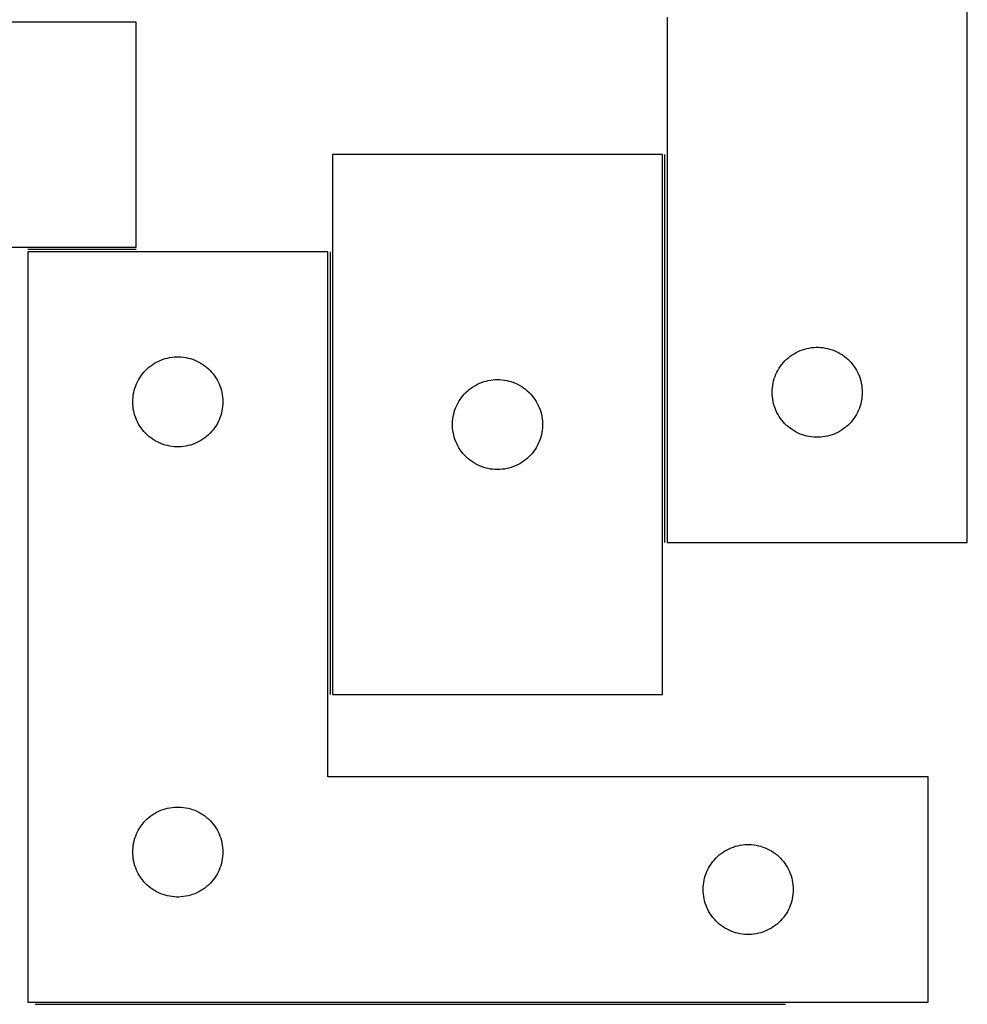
# Model space of a CAD drawing. Header units: millimetres. Extents: x 7 to 1493, y 7 to 2993.
# Tile 12 of 13: x 1162 to 1477, y 2450 to 2779. Entities that reach past the tile are written whole.
import ezdxf

# ---------------------------------------------------------------- set-up
doc = ezdxf.new("R2010")
doc.units = ezdxf.units.MM
doc.layers.add('COMMON', color=5, linetype='CONTINUOUS', true_color=0x0000ff)
doc.layers.add('CUT', color=7, linetype='CONTINUOUS', true_color=0x000000)

msp = doc.modelspace()

# ---------------------------------------------------------------- linework, layer by layer
at = {"layer": 'COMMON'}
for p, q in [((1376.548587, 2604.351842), (1376.548587, 2733.611115)), ((1200.373658, 2701.922882), (1164.298585, 2701.922882)), ((1265.048585, 2701.172881), (1265.048585, 2553.611115)), ((1166.736059, 2450.42288), (1416.736059, 2450.42288))]:
    msp.add_line(p, q, dxfattribs=at)
at = {"layer": 'CUT'}
for p, q in [((1477.298587, 2604.351842), (1477.298587, 2854.351842)), ((1377.298587, 2779.351842), (1377.298587, 2604.351842)), ((1200.373658, 2777.672882), (1000.373658, 2777.672882)), ((1200.373658, 2702.672882), (1200.373658, 2777.672882)), ((1375.798586, 2733.611115), (1265.798586, 2733.611115)), ((1265.798586, 2733.611115), (1265.798586, 2553.611115)), ((1375.798586, 2553.611115), (1375.798586, 2733.611115)), ((900.373658, 2702.672882), (1200.373658, 2702.672882)), ((1264.298585, 2701.172881), (1164.298585, 2701.172881)), ((1164.298585, 2701.172881), (1164.298585, 2451.172881)), ((1264.298585, 2526.172881), (1264.298585, 2701.172881)), ((1419.576695, 2667.211562), (1420.248936, 2667.592024)), ((1420.248936, 2667.592024), (1420.939871, 2667.937376)), ((1420.939871, 2667.937376), (1421.647668, 2668.246702)), ((1421.647668, 2668.246702), (1422.370451, 2668.519181)), ((1422.370451, 2668.519181), (1423.106302, 2668.75409)), ((1423.106302, 2668.75409), (1423.853271, 2668.950808)), ((1423.853271, 2668.950808), (1424.609375, 2669.108811)), ((1424.609375, 2669.108811), (1425.372611, 2669.227682)), ((1425.372611, 2669.227682), (1426.140955, 2669.307105)), ((1426.140955, 2669.307105), (1426.912368, 2669.346869)), ((1426.912368, 2669.346869), (1427.684805, 2669.346869)), ((1427.684805, 2669.346869), (1428.456219, 2669.307105)), ((1428.456219, 2669.307105), (1429.224562, 2669.227682)), ((1429.224562, 2669.227682), (1429.987798, 2669.108811)), ((1429.987798, 2669.108811), (1430.743903, 2668.950808)), ((1430.743903, 2668.950808), (1431.490871, 2668.75409)), ((1431.490871, 2668.75409), (1432.226722, 2668.519181)), ((1432.226722, 2668.519181), (1432.949505, 2668.246702)), ((1432.949505, 2668.246702), (1433.657303, 2667.937376)), ((1433.657303, 2667.937376), (1434.348238, 2667.592024)), ((1434.348238, 2667.592024), (1435.020479, 2667.211562)), ((1206.576693, 2664.032601), (1207.248934, 2664.413063)), ((1207.248934, 2664.413063), (1207.939869, 2664.758415)), ((1207.939869, 2664.758415), (1208.647666, 2665.067741)), ((1208.647666, 2665.067741), (1209.370449, 2665.34022)), ((1209.370449, 2665.34022), (1210.1063, 2665.575129)), ((1210.1063, 2665.575129), (1210.853269, 2665.771847)), ((1210.853269, 2665.771847), (1211.609373, 2665.92985)), ((1211.609373, 2665.92985), (1212.372609, 2666.048721)), ((1212.372609, 2666.048721), (1213.140953, 2666.128144)), ((1213.140953, 2666.128144), (1213.912366, 2666.167908)), ((1213.912366, 2666.167908), (1214.684803, 2666.167908)), ((1214.684803, 2666.167908), (1215.456217, 2666.128144)), ((1215.456217, 2666.128144), (1216.22456, 2666.048721)), ((1216.22456, 2666.048721), (1216.987796, 2665.92985)), ((1216.987796, 2665.92985), (1217.743901, 2665.771847)), ((1217.743901, 2665.771847), (1218.490869, 2665.575129)), ((1218.490869, 2665.575129), (1219.22672, 2665.34022)), ((1219.22672, 2665.34022), (1219.949503, 2665.067741)), ((1219.949503, 2665.067741), (1220.657301, 2664.758415)), ((1220.657301, 2664.758415), (1221.348236, 2664.413063)), ((1221.348236, 2664.413063), (1222.020477, 2664.032601)), ((1415.53679, 2663.660984), (1416.031608, 2664.254124)), ((1416.031608, 2664.254124), (1416.556304, 2664.821005)), ((1416.556304, 2664.821005), (1417.109487, 2665.360123)), ((1417.109487, 2665.360123), (1417.689689, 2665.870049)), ((1417.689689, 2665.870049), (1418.295372, 2666.349431)), ((1418.295372, 2666.349431), (1418.924931, 2666.796997)), ((1418.924931, 2666.796997), (1419.576695, 2667.211562)), ((1435.020479, 2667.211562), (1435.672243, 2666.796997)), ((1435.672243, 2666.796997), (1436.301801, 2666.349431)), ((1436.301801, 2666.349431), (1436.907484, 2665.870049)), ((1436.907484, 2665.870049), (1437.487687, 2665.360123)), ((1437.487687, 2665.360123), (1438.04087, 2664.821005)), ((1438.04087, 2664.821005), (1438.565566, 2664.254124)), ((1438.565566, 2664.254124), (1439.060384, 2663.660984)), ((1202.536788, 2660.482023), (1203.031606, 2661.075163)), ((1203.031606, 2661.075163), (1203.556302, 2661.642044)), ((1203.556302, 2661.642044), (1204.109485, 2662.181162)), ((1204.109485, 2662.181162), (1204.689687, 2662.691088)), ((1204.689687, 2662.691088), (1205.29537, 2663.17047)), ((1205.29537, 2663.17047), (1205.924929, 2663.618036)), ((1205.924929, 2663.618036), (1206.576693, 2664.032601)), ((1222.020477, 2664.032601), (1222.672241, 2663.618036)), ((1222.672241, 2663.618036), (1223.301799, 2663.17047)), ((1223.301799, 2663.17047), (1223.907482, 2662.691088)), ((1223.907482, 2662.691088), (1224.487685, 2662.181162)), ((1224.487685, 2662.181162), (1225.040868, 2661.642044)), ((1225.040868, 2661.642044), (1225.565564, 2661.075163)), ((1225.565564, 2661.075163), (1226.060382, 2660.482023)), ((1413.553833, 2660.358651), (1413.88128, 2661.058249)), ((1413.88128, 2661.058249), (1414.244308, 2661.740063)), ((1414.244308, 2661.740063), (1414.641953, 2662.402285)), ((1414.641953, 2662.402285), (1415.073162, 2663.043159)), ((1415.073162, 2663.043159), (1415.53679, 2663.660984)), ((1439.060384, 2663.660984), (1439.524012, 2663.043159)), ((1439.524012, 2663.043159), (1439.95522, 2662.402285)), ((1439.95522, 2662.402285), (1440.352865, 2661.740063)), ((1440.352865, 2661.740063), (1440.715893, 2661.058249)), ((1440.715893, 2661.058249), (1441.04334, 2660.358651)), ((1200.553831, 2657.17969), (1200.881278, 2657.879288)), ((1200.881278, 2657.879288), (1201.244306, 2658.561102)), ((1201.244306, 2658.561102), (1201.641951, 2659.223324)), ((1201.641951, 2659.223324), (1202.07316, 2659.864198)), ((1202.07316, 2659.864198), (1202.536788, 2660.482023)), ((1226.060382, 2660.482023), (1226.52401, 2659.864198)), ((1226.52401, 2659.864198), (1226.955218, 2659.223324)), ((1226.955218, 2659.223324), (1227.352863, 2658.561102)), ((1227.352863, 2658.561102), (1227.715891, 2657.879288)), ((1227.715891, 2657.879288), (1228.043338, 2657.17969)), ((1314.791777, 2657.355868), (1315.507304, 2657.646867)), ((1315.507304, 2657.646867), (1316.236863, 2657.900646)), ((1316.236863, 2657.900646), (1316.978519, 2658.116531)), ((1316.978519, 2658.116531), (1317.730305, 2658.29395)), ((1317.730305, 2658.29395), (1318.490227, 2658.432433)), ((1318.490227, 2658.432433), (1319.256271, 2658.531613)), ((1319.256271, 2658.531613), (1320.026404, 2658.591226)), ((1320.026404, 2658.591226), (1320.798586, 2658.611115)), ((1320.798586, 2658.611115), (1321.570767, 2658.591226)), ((1321.570767, 2658.591226), (1322.340901, 2658.531613)), ((1322.340901, 2658.531613), (1323.106944, 2658.432433)), ((1323.106944, 2658.432433), (1323.866867, 2658.29395)), ((1323.866867, 2658.29395), (1324.618652, 2658.116531)), ((1324.618652, 2658.116531), (1325.360308, 2657.900646)), ((1325.360308, 2657.900646), (1326.089867, 2657.646867)), ((1326.089867, 2657.646867), (1326.805394, 2657.355868)), ((1412.615751, 2657.420123), (1412.793171, 2658.171909)), ((1412.793171, 2658.171909), (1413.009056, 2658.913565)), ((1413.009056, 2658.913565), (1413.262834, 2659.643124)), ((1413.262834, 2659.643124), (1413.553833, 2660.358651)), ((1441.04334, 2660.358651), (1441.334339, 2659.643124)), ((1441.334339, 2659.643124), (1441.588117, 2658.913565)), ((1441.588117, 2658.913565), (1441.804003, 2658.171909)), ((1441.804003, 2658.171909), (1441.981422, 2657.420123)), ((1199.615749, 2654.241162), (1199.793169, 2654.992948)), ((1199.793169, 2654.992948), (1200.009054, 2655.734604)), ((1200.009054, 2655.734604), (1200.262832, 2656.464163)), ((1200.262832, 2656.464163), (1200.553831, 2657.17969)), ((1228.043338, 2657.17969), (1228.334337, 2656.464163)), ((1228.334337, 2656.464163), (1228.588115, 2655.734604)), ((1228.588115, 2655.734604), (1228.804001, 2654.992948)), ((1228.804001, 2654.992948), (1228.98142, 2654.241162)), ((1309.790305, 2653.800215), (1310.329423, 2654.353398)), ((1310.329423, 2654.353398), (1310.896304, 2654.878094)), ((1310.896304, 2654.878094), (1311.489443, 2655.372912)), ((1311.489443, 2655.372912), (1312.107269, 2655.83654)), ((1312.107269, 2655.83654), (1312.748143, 2656.267748)), ((1312.748143, 2656.267748), (1313.410365, 2656.665394)), ((1313.410365, 2656.665394), (1314.092179, 2657.028421)), ((1314.092179, 2657.028421), (1314.791777, 2657.355868)), ((1326.805394, 2657.355868), (1327.504993, 2657.028421)), ((1327.504993, 2657.028421), (1328.186807, 2656.665394)), ((1328.186807, 2656.665394), (1328.849029, 2656.267748)), ((1328.849029, 2656.267748), (1329.489902, 2655.83654)), ((1329.489902, 2655.83654), (1330.107728, 2655.372912)), ((1330.107728, 2655.372912), (1330.700867, 2654.878094)), ((1330.700867, 2654.878094), (1331.267748, 2654.353398)), ((1331.267748, 2654.353398), (1331.806866, 2653.800215)), ((1412.298587, 2654.351842), (1412.318475, 2655.124024)), ((1412.318475, 2653.579661), (1412.298587, 2654.351842)), ((1412.318475, 2655.124024), (1412.378089, 2655.894157)), ((1412.378089, 2655.894157), (1412.477268, 2656.660201)), ((1412.477268, 2656.660201), (1412.615751, 2657.420123)), ((1441.981422, 2657.420123), (1442.119905, 2656.660201)), ((1442.119905, 2656.660201), (1442.219085, 2655.894157)), ((1442.219085, 2655.894157), (1442.278698, 2655.124024)), ((1442.278698, 2655.124024), (1442.298587, 2654.351842)), ((1442.298587, 2654.351842), (1442.278698, 2653.579661)), ((1199.298585, 2651.172881), (1199.318473, 2651.945063)), ((1199.318473, 2650.4007), (1199.298585, 2651.172881)), ((1199.318473, 2651.945063), (1199.378087, 2652.715196)), ((1199.378087, 2652.715196), (1199.477266, 2653.48124)), ((1199.477266, 2653.48124), (1199.615749, 2654.241162)), ((1228.98142, 2654.241162), (1229.119903, 2653.48124)), ((1229.119903, 2653.48124), (1229.219083, 2652.715196)), ((1229.219083, 2652.715196), (1229.278696, 2651.945063)), ((1229.278696, 2651.945063), (1229.298585, 2651.172881)), ((1229.298585, 2651.172881), (1229.278696, 2650.4007)), ((1307.558404, 2650.660766), (1307.938866, 2651.333007)), ((1307.938866, 2651.333007), (1308.35343, 2651.984771)), ((1308.35343, 2651.984771), (1308.800997, 2652.614329)), ((1308.800997, 2652.614329), (1309.280379, 2653.220013)), ((1309.280379, 2653.220013), (1309.790305, 2653.800215)), ((1331.806866, 2653.800215), (1332.316792, 2653.220013)), ((1332.316792, 2653.220013), (1332.796174, 2652.614329)), ((1332.796174, 2652.614329), (1333.243741, 2651.984771)), ((1333.243741, 2651.984771), (1333.658305, 2651.333007)), ((1333.658305, 2651.333007), (1334.038768, 2650.660766)), ((1412.378089, 2652.809527), (1412.318475, 2653.579661)), ((1412.477268, 2652.043484), (1412.378089, 2652.809527)), ((1412.615751, 2651.283561), (1412.477268, 2652.043484)), ((1412.793171, 2650.531775), (1412.615751, 2651.283561)), ((1441.981422, 2651.283561), (1441.804003, 2650.531775)), ((1442.119905, 2652.043484), (1441.981422, 2651.283561)), ((1442.219085, 2652.809527), (1442.119905, 2652.043484)), ((1442.278698, 2653.579661), (1442.219085, 2652.809527)), ((1199.378087, 2649.630566), (1199.318473, 2650.4007)), ((1199.477266, 2648.864523), (1199.378087, 2649.630566)), ((1199.615749, 2648.1046), (1199.477266, 2648.864523)), ((1199.793169, 2647.352814), (1199.615749, 2648.1046)), ((1228.98142, 2648.1046), (1228.804001, 2647.352814)), ((1229.119903, 2648.864523), (1228.98142, 2648.1046)), ((1229.219083, 2649.630566), (1229.119903, 2648.864523)), ((1229.278696, 2650.4007), (1229.219083, 2649.630566)), ((1306.19962, 2647.056431), (1306.396338, 2647.803399)), ((1306.396338, 2647.803399), (1306.631247, 2648.539251)), ((1306.631247, 2648.539251), (1306.903726, 2649.262033)), ((1306.903726, 2649.262033), (1307.213052, 2649.969831)), ((1307.213052, 2649.969831), (1307.558404, 2650.660766)), ((1334.038768, 2650.660766), (1334.38412, 2649.969831)), ((1334.38412, 2649.969831), (1334.693445, 2649.262033)), ((1334.693445, 2649.262033), (1334.965924, 2648.539251)), ((1334.965924, 2648.539251), (1335.200834, 2647.803399)), ((1335.200834, 2647.803399), (1335.397551, 2647.056431)), ((1413.009056, 2649.79012), (1412.793171, 2650.531775)), ((1413.262834, 2649.060561), (1413.009056, 2649.79012)), ((1413.553833, 2648.345034), (1413.262834, 2649.060561)), ((1413.88128, 2647.645435), (1413.553833, 2648.345034)), ((1441.04334, 2648.345034), (1440.715893, 2647.645435)), ((1441.334339, 2649.060561), (1441.04334, 2648.345034)), ((1441.588117, 2649.79012), (1441.334339, 2649.060561)), ((1441.804003, 2650.531775), (1441.588117, 2649.79012)), ((1200.009054, 2646.611159), (1199.793169, 2647.352814)), ((1200.262832, 2645.8816), (1200.009054, 2646.611159)), ((1200.553831, 2645.166073), (1200.262832, 2645.8816)), ((1200.881278, 2644.466474), (1200.553831, 2645.166073)), ((1201.244306, 2643.78466), (1200.881278, 2644.466474)), ((1227.715891, 2644.466474), (1227.352863, 2643.78466)), ((1228.043338, 2645.166073), (1227.715891, 2644.466474)), ((1228.334337, 2645.8816), (1228.043338, 2645.166073)), ((1228.588115, 2646.611159), (1228.334337, 2645.8816)), ((1228.804001, 2647.352814), (1228.588115, 2646.611159)), ((1305.803559, 2643.997334), (1305.843323, 2644.768747)), ((1305.843323, 2644.768747), (1305.922746, 2645.53709)), ((1305.922746, 2645.53709), (1306.041616, 2646.300326)), ((1306.041616, 2646.300326), (1306.19962, 2647.056431)), ((1335.397551, 2647.056431), (1335.555555, 2646.300326)), ((1335.555555, 2646.300326), (1335.674426, 2645.53709)), ((1335.674426, 2645.53709), (1335.753849, 2644.768747)), ((1335.753849, 2644.768747), (1335.793613, 2643.997334)), ((1414.244308, 2646.963621), (1413.88128, 2647.645435)), ((1414.641953, 2646.301399), (1414.244308, 2646.963621)), ((1415.073162, 2645.660526), (1414.641953, 2646.301399)), ((1415.53679, 2645.0427), (1415.073162, 2645.660526)), ((1416.031608, 2644.44956), (1415.53679, 2645.0427)), ((1416.556304, 2643.88268), (1416.031608, 2644.44956)), ((1438.565566, 2644.44956), (1438.04087, 2643.88268)), ((1439.060384, 2645.0427), (1438.565566, 2644.44956)), ((1439.524012, 2645.660526), (1439.060384, 2645.0427)), ((1439.95522, 2646.301399), (1439.524012, 2645.660526)), ((1440.352865, 2646.963621), (1439.95522, 2646.301399)), ((1440.715893, 2647.645435), (1440.352865, 2646.963621)), ((1201.641951, 2643.122438), (1201.244306, 2643.78466)), ((1202.07316, 2642.481565), (1201.641951, 2643.122438)), ((1202.536788, 2641.863739), (1202.07316, 2642.481565)), ((1203.031606, 2641.270599), (1202.536788, 2641.863739)), ((1203.556302, 2640.703719), (1203.031606, 2641.270599)), ((1225.565564, 2641.270599), (1225.040868, 2640.703719)), ((1226.060382, 2641.863739), (1225.565564, 2641.270599)), ((1226.52401, 2642.481565), (1226.060382, 2641.863739)), ((1226.955218, 2643.122438), (1226.52401, 2642.481565)), ((1227.352863, 2643.78466), (1226.955218, 2643.122438)), ((1305.803559, 2643.224896), (1305.803559, 2643.997334)), ((1305.843323, 2642.453483), (1305.803559, 2643.224896)), ((1305.922746, 2641.68514), (1305.843323, 2642.453483)), ((1306.041616, 2640.921904), (1305.922746, 2641.68514)), ((1335.674426, 2641.68514), (1335.555555, 2640.921904)), ((1335.753849, 2642.453483), (1335.674426, 2641.68514)), ((1335.793613, 2643.224896), (1335.753849, 2642.453483)), ((1335.793613, 2643.997334), (1335.793613, 2643.224896)), ((1417.109487, 2643.343562), (1416.556304, 2643.88268)), ((1417.689689, 2642.833636), (1417.109487, 2643.343562)), ((1418.295372, 2642.354254), (1417.689689, 2642.833636)), ((1418.924931, 2641.906687), (1418.295372, 2642.354254)), ((1419.576695, 2641.492123), (1418.924931, 2641.906687)), ((1420.248936, 2641.11166), (1419.576695, 2641.492123)), ((1435.020479, 2641.492123), (1434.348238, 2641.11166)), ((1435.672243, 2641.906687), (1435.020479, 2641.492123)), ((1436.301801, 2642.354254), (1435.672243, 2641.906687)), ((1436.907484, 2642.833636), (1436.301801, 2642.354254)), ((1437.487687, 2643.343562), (1436.907484, 2642.833636)), ((1438.04087, 2643.88268), (1437.487687, 2643.343562)), ((1204.109485, 2640.164601), (1203.556302, 2640.703719)), ((1204.689687, 2639.654675), (1204.109485, 2640.164601)), ((1205.29537, 2639.175293), (1204.689687, 2639.654675)), ((1205.924929, 2638.727726), (1205.29537, 2639.175293)), ((1206.576693, 2638.313162), (1205.924929, 2638.727726)), ((1207.248934, 2637.932699), (1206.576693, 2638.313162)), ((1207.939869, 2637.587347), (1207.248934, 2637.932699)), ((1221.348236, 2637.932699), (1220.657301, 2637.587347)), ((1222.020477, 2638.313162), (1221.348236, 2637.932699)), ((1222.672241, 2638.727726), (1222.020477, 2638.313162)), ((1223.301799, 2639.175293), (1222.672241, 2638.727726)), ((1223.907482, 2639.654675), (1223.301799, 2639.175293)), ((1224.487685, 2640.164601), (1223.907482, 2639.654675)), ((1225.040868, 2640.703719), (1224.487685, 2640.164601)), ((1306.19962, 2640.165799), (1306.041616, 2640.921904)), ((1306.396338, 2639.41883), (1306.19962, 2640.165799)), ((1306.631247, 2638.682979), (1306.396338, 2639.41883)), ((1306.903726, 2637.960197), (1306.631247, 2638.682979)), ((1307.213052, 2637.252399), (1306.903726, 2637.960197)), ((1334.693445, 2637.960197), (1334.38412, 2637.252399)), ((1334.965924, 2638.682979), (1334.693445, 2637.960197)), ((1335.200834, 2639.41883), (1334.965924, 2638.682979)), ((1335.397551, 2640.165799), (1335.200834, 2639.41883)), ((1335.555555, 2640.921904), (1335.397551, 2640.165799)), ((1420.939871, 2640.766308), (1420.248936, 2641.11166)), ((1421.647668, 2640.456983), (1420.939871, 2640.766308)), ((1422.370451, 2640.184504), (1421.647668, 2640.456983)), ((1423.106302, 2639.949594), (1422.370451, 2640.184504)), ((1423.853271, 2639.752877), (1423.106302, 2639.949594)), ((1424.609375, 2639.594873), (1423.853271, 2639.752877)), ((1425.372611, 2639.476002), (1424.609375, 2639.594873)), ((1426.140955, 2639.396579), (1425.372611, 2639.476002)), ((1426.912368, 2639.356815), (1426.140955, 2639.396579)), ((1427.684805, 2639.356815), (1426.912368, 2639.356815)), ((1428.456219, 2639.396579), (1427.684805, 2639.356815)), ((1429.224562, 2639.476002), (1428.456219, 2639.396579)), ((1429.987798, 2639.594873), (1429.224562, 2639.476002)), ((1430.743903, 2639.752877), (1429.987798, 2639.594873)), ((1431.490871, 2639.949594), (1430.743903, 2639.752877)), ((1432.226722, 2640.184504), (1431.490871, 2639.949594)), ((1432.949505, 2640.456983), (1432.226722, 2640.184504)), ((1433.657303, 2640.766308), (1432.949505, 2640.456983)), ((1434.348238, 2641.11166), (1433.657303, 2640.766308)), ((1208.647666, 2637.278022), (1207.939869, 2637.587347)), ((1209.370449, 2637.005543), (1208.647666, 2637.278022)), ((1210.1063, 2636.770633), (1209.370449, 2637.005543)), ((1210.853269, 2636.573916), (1210.1063, 2636.770633)), ((1211.609373, 2636.415912), (1210.853269, 2636.573916)), ((1212.372609, 2636.297041), (1211.609373, 2636.415912)), ((1213.140953, 2636.217618), (1212.372609, 2636.297041)), ((1213.912366, 2636.177854), (1213.140953, 2636.217618)), ((1214.684803, 2636.177854), (1213.912366, 2636.177854)), ((1215.456217, 2636.217618), (1214.684803, 2636.177854)), ((1216.22456, 2636.297041), (1215.456217, 2636.217618)), ((1216.987796, 2636.415912), (1216.22456, 2636.297041)), ((1217.743901, 2636.573916), (1216.987796, 2636.415912)), ((1218.490869, 2636.770633), (1217.743901, 2636.573916)), ((1219.22672, 2637.005543), (1218.490869, 2636.770633)), ((1219.949503, 2637.278022), (1219.22672, 2637.005543)), ((1220.657301, 2637.587347), (1219.949503, 2637.278022)), ((1307.558404, 2636.561464), (1307.213052, 2637.252399)), ((1307.938866, 2635.889223), (1307.558404, 2636.561464)), ((1308.35343, 2635.237459), (1307.938866, 2635.889223)), ((1308.800997, 2634.607901), (1308.35343, 2635.237459)), ((1309.280379, 2634.002217), (1308.800997, 2634.607901)), ((1332.796174, 2634.607901), (1332.316792, 2634.002217)), ((1333.243741, 2635.237459), (1332.796174, 2634.607901)), ((1333.658305, 2635.889223), (1333.243741, 2635.237459)), ((1334.038768, 2636.561464), (1333.658305, 2635.889223)), ((1334.38412, 2637.252399), (1334.038768, 2636.561464)), ((1309.790305, 2633.422015), (1309.280379, 2634.002217)), ((1310.329423, 2632.868832), (1309.790305, 2633.422015)), ((1310.896304, 2632.344136), (1310.329423, 2632.868832)), ((1311.489443, 2631.849318), (1310.896304, 2632.344136)), ((1312.107269, 2631.38569), (1311.489443, 2631.849318)), ((1312.748143, 2630.954482), (1312.107269, 2631.38569)), ((1329.489902, 2631.38569), (1328.849029, 2630.954482)), ((1330.107728, 2631.849318), (1329.489902, 2631.38569)), ((1330.700867, 2632.344136), (1330.107728, 2631.849318)), ((1331.267748, 2632.868832), (1330.700867, 2632.344136)), ((1331.806866, 2633.422015), (1331.267748, 2632.868832)), ((1332.316792, 2634.002217), (1331.806866, 2633.422015)), ((1313.410365, 2630.556836), (1312.748143, 2630.954482)), ((1314.092179, 2630.193809), (1313.410365, 2630.556836)), ((1314.791777, 2629.866361), (1314.092179, 2630.193809)), ((1315.507304, 2629.575363), (1314.791777, 2629.866361)), ((1316.236863, 2629.321584), (1315.507304, 2629.575363)), ((1316.978519, 2629.105699), (1316.236863, 2629.321584)), ((1317.730305, 2628.92828), (1316.978519, 2629.105699)), ((1318.490227, 2628.789796), (1317.730305, 2628.92828)), ((1319.256271, 2628.690617), (1318.490227, 2628.789796)), ((1320.026404, 2628.631004), (1319.256271, 2628.690617)), ((1320.798586, 2628.611115), (1320.026404, 2628.631004)), ((1321.570767, 2628.631004), (1320.798586, 2628.611115)), ((1322.340901, 2628.690617), (1321.570767, 2628.631004)), ((1323.106944, 2628.789796), (1322.340901, 2628.690617)), ((1323.866867, 2628.92828), (1323.106944, 2628.789796)), ((1324.618652, 2629.105699), (1323.866867, 2628.92828)), ((1325.360308, 2629.321584), (1324.618652, 2629.105699)), ((1326.089867, 2629.575363), (1325.360308, 2629.321584)), ((1326.805394, 2629.866361), (1326.089867, 2629.575363)), ((1327.504993, 2630.193809), (1326.805394, 2629.866361)), ((1328.186807, 2630.556836), (1327.504993, 2630.193809)), ((1328.849029, 2630.954482), (1328.186807, 2630.556836)), ((1377.298587, 2604.351842), (1477.298587, 2604.351842)), ((1265.798586, 2553.611115), (1375.798586, 2553.611115)), ((1464.298585, 2526.172881), (1264.298585, 2526.172881)), ((1464.298585, 2451.172881), (1464.298585, 2526.172881)), ((1204.689687, 2512.691088), (1205.29537, 2513.17047)), ((1205.29537, 2513.17047), (1205.924929, 2513.618036)), ((1205.924929, 2513.618036), (1206.576693, 2514.032601)), ((1206.576693, 2514.032601), (1207.248934, 2514.413063)), ((1207.248934, 2514.413063), (1207.939869, 2514.758415)), ((1207.939869, 2514.758415), (1208.647666, 2515.067741)), ((1208.647666, 2515.067741), (1209.370449, 2515.34022)), ((1209.370449, 2515.34022), (1210.1063, 2515.575129)), ((1210.1063, 2515.575129), (1210.853269, 2515.771847)), ((1210.853269, 2515.771847), (1211.609373, 2515.92985)), ((1211.609373, 2515.92985), (1212.372609, 2516.048721)), ((1212.372609, 2516.048721), (1213.140953, 2516.128144)), ((1213.140953, 2516.128144), (1213.912366, 2516.167908)), ((1213.912366, 2516.167908), (1214.684803, 2516.167908)), ((1214.684803, 2516.167908), (1215.456217, 2516.128144)), ((1215.456217, 2516.128144), (1216.22456, 2516.048721)), ((1216.22456, 2516.048721), (1216.987796, 2515.92985)), ((1216.987796, 2515.92985), (1217.743901, 2515.771847)), ((1217.743901, 2515.771847), (1218.490869, 2515.575129)), ((1218.490869, 2515.575129), (1219.22672, 2515.34022)), ((1219.22672, 2515.34022), (1219.949503, 2515.067741)), ((1219.949503, 2515.067741), (1220.657301, 2514.758415)), ((1220.657301, 2514.758415), (1221.348236, 2514.413063)), ((1221.348236, 2514.413063), (1222.020477, 2514.032601)), ((1222.020477, 2514.032601), (1222.672241, 2513.618036)), ((1222.672241, 2513.618036), (1223.301799, 2513.17047)), ((1223.301799, 2513.17047), (1223.907482, 2512.691088)), ((1202.07316, 2509.864198), (1202.536788, 2510.482023)), ((1202.536788, 2510.482023), (1203.031606, 2511.075163)), ((1203.031606, 2511.075163), (1203.556302, 2511.642044)), ((1203.556302, 2511.642044), (1204.109485, 2512.181162)), ((1204.109485, 2512.181162), (1204.689687, 2512.691088)), ((1223.907482, 2512.691088), (1224.487685, 2512.181162)), ((1224.487685, 2512.181162), (1225.040868, 2511.642044)), ((1225.040868, 2511.642044), (1225.565564, 2511.075163)), ((1225.565564, 2511.075163), (1226.060382, 2510.482023)), ((1226.060382, 2510.482023), (1226.52401, 2509.864198)), ((1200.262832, 2506.464163), (1200.553831, 2507.17969)), ((1200.553831, 2507.17969), (1200.881278, 2507.879288)), ((1200.881278, 2507.879288), (1201.244306, 2508.561102)), ((1201.244306, 2508.561102), (1201.641951, 2509.223324)), ((1201.641951, 2509.223324), (1202.07316, 2509.864198)), ((1226.52401, 2509.864198), (1226.955218, 2509.223324)), ((1226.955218, 2509.223324), (1227.352863, 2508.561102)), ((1227.352863, 2508.561102), (1227.715891, 2507.879288)), ((1227.715891, 2507.879288), (1228.043338, 2507.17969)), ((1228.043338, 2507.17969), (1228.334337, 2506.464163)), ((1199.378087, 2502.715196), (1199.477266, 2503.48124)), ((1199.477266, 2503.48124), (1199.615749, 2504.241162)), ((1199.615749, 2504.241162), (1199.793169, 2504.992948)), ((1199.793169, 2504.992948), (1200.009054, 2505.734604)), ((1200.009054, 2505.734604), (1200.262832, 2506.464163)), ((1228.334337, 2506.464163), (1228.588115, 2505.734604)), ((1228.588115, 2505.734604), (1228.804001, 2504.992948)), ((1228.804001, 2504.992948), (1228.98142, 2504.241162)), ((1228.98142, 2504.241162), (1229.119903, 2503.48124)), ((1229.119903, 2503.48124), (1229.219083, 2502.715196)), ((1400.853269, 2503.271847), (1401.609373, 2503.42985)), ((1401.609373, 2503.42985), (1402.372609, 2503.548721)), ((1402.372609, 2503.548721), (1403.140953, 2503.628144)), ((1403.140953, 2503.628144), (1403.912366, 2503.667908)), ((1403.912366, 2503.667908), (1404.684803, 2503.667908)), ((1404.684803, 2503.667908), (1405.456217, 2503.628144)), ((1405.456217, 2503.628144), (1406.22456, 2503.548721)), ((1406.22456, 2503.548721), (1406.987796, 2503.42985)), ((1406.987796, 2503.42985), (1407.743901, 2503.271847)), ((1199.298585, 2501.172881), (1199.318473, 2501.945063)), ((1199.318473, 2500.4007), (1199.298585, 2501.172881)), ((1199.318473, 2501.945063), (1199.378087, 2502.715196)), ((1199.378087, 2499.630566), (1199.318473, 2500.4007)), ((1229.219083, 2502.715196), (1229.278696, 2501.945063)), ((1229.278696, 2500.4007), (1229.219083, 2499.630566)), ((1229.278696, 2501.945063), (1229.298585, 2501.172881)), ((1229.298585, 2501.172881), (1229.278696, 2500.4007)), ((1394.109485, 2499.681162), (1394.689687, 2500.191088)), ((1394.689687, 2500.191088), (1395.29537, 2500.67047)), ((1395.29537, 2500.67047), (1395.924929, 2501.118036)), ((1395.924929, 2501.118036), (1396.576693, 2501.532601)), ((1396.576693, 2501.532601), (1397.248934, 2501.913063)), ((1397.248934, 2501.913063), (1397.939869, 2502.258415)), ((1397.939869, 2502.258415), (1398.647666, 2502.567741)), ((1398.647666, 2502.567741), (1399.370449, 2502.84022)), ((1399.370449, 2502.84022), (1400.1063, 2503.075129)), ((1400.1063, 2503.075129), (1400.853269, 2503.271847)), ((1407.743901, 2503.271847), (1408.490869, 2503.075129)), ((1408.490869, 2503.075129), (1409.22672, 2502.84022)), ((1409.22672, 2502.84022), (1409.949503, 2502.567741)), ((1409.949503, 2502.567741), (1410.657301, 2502.258415)), ((1410.657301, 2502.258415), (1411.348236, 2501.913063)), ((1411.348236, 2501.913063), (1412.020477, 2501.532601)), ((1412.020477, 2501.532601), (1412.672241, 2501.118036)), ((1412.672241, 2501.118036), (1413.301799, 2500.67047)), ((1413.301799, 2500.67047), (1413.907482, 2500.191088)), ((1413.907482, 2500.191088), (1414.487685, 2499.681162)), ((1199.477266, 2498.864523), (1199.378087, 2499.630566)), ((1199.615749, 2498.1046), (1199.477266, 2498.864523)), ((1199.793169, 2497.352814), (1199.615749, 2498.1046)), ((1200.009054, 2496.611159), (1199.793169, 2497.352814)), ((1228.804001, 2497.352814), (1228.588115, 2496.611159)), ((1228.98142, 2498.1046), (1228.804001, 2497.352814)), ((1229.119903, 2498.864523), (1228.98142, 2498.1046)), ((1229.219083, 2499.630566), (1229.119903, 2498.864523)), ((1391.641951, 2496.723324), (1392.07316, 2497.364198)), ((1392.07316, 2497.364198), (1392.536788, 2497.982023)), ((1392.536788, 2497.982023), (1393.031606, 2498.575163)), ((1393.031606, 2498.575163), (1393.556302, 2499.142044)), ((1393.556302, 2499.142044), (1394.109485, 2499.681162)), ((1414.487685, 2499.681162), (1415.040868, 2499.142044)), ((1415.040868, 2499.142044), (1415.565564, 2498.575163)), ((1415.565564, 2498.575163), (1416.060382, 2497.982023)), ((1416.060382, 2497.982023), (1416.52401, 2497.364198)), ((1416.52401, 2497.364198), (1416.955218, 2496.723324)), ((1200.262832, 2495.8816), (1200.009054, 2496.611159)), ((1200.553831, 2495.166073), (1200.262832, 2495.8816)), ((1200.881278, 2494.466474), (1200.553831, 2495.166073)), ((1201.244306, 2493.78466), (1200.881278, 2494.466474)), ((1201.641951, 2493.122438), (1201.244306, 2493.78466)), ((1227.352863, 2493.78466), (1226.955218, 2493.122438)), ((1227.715891, 2494.466474), (1227.352863, 2493.78466)), ((1228.043338, 2495.166073), (1227.715891, 2494.466474)), ((1228.334337, 2495.8816), (1228.043338, 2495.166073)), ((1228.588115, 2496.611159), (1228.334337, 2495.8816)), ((1390.009054, 2493.234604), (1390.262832, 2493.964163)), ((1390.262832, 2493.964163), (1390.553831, 2494.67969)), ((1390.553831, 2494.67969), (1390.881278, 2495.379288)), ((1390.881278, 2495.379288), (1391.244306, 2496.061102)), ((1391.244306, 2496.061102), (1391.641951, 2496.723324)), ((1416.955218, 2496.723324), (1417.352863, 2496.061102)), ((1417.352863, 2496.061102), (1417.715891, 2495.379288)), ((1417.715891, 2495.379288), (1418.043338, 2494.67969)), ((1418.043338, 2494.67969), (1418.334337, 2493.964163)), ((1418.334337, 2493.964163), (1418.588115, 2493.234604)), ((1202.07316, 2492.481565), (1201.641951, 2493.122438)), ((1202.536788, 2491.863739), (1202.07316, 2492.481565)), ((1203.031606, 2491.270599), (1202.536788, 2491.863739)), ((1203.556302, 2490.703719), (1203.031606, 2491.270599)), ((1204.109485, 2490.164601), (1203.556302, 2490.703719)), ((1225.040868, 2490.703719), (1224.487685, 2490.164601)), ((1225.565564, 2491.270599), (1225.040868, 2490.703719)), ((1226.060382, 2491.863739), (1225.565564, 2491.270599)), ((1226.52401, 2492.481565), (1226.060382, 2491.863739)), ((1226.955218, 2493.122438), (1226.52401, 2492.481565)), ((1389.318473, 2489.445063), (1389.378087, 2490.215196)), ((1389.378087, 2490.215196), (1389.477266, 2490.98124)), ((1389.477266, 2490.98124), (1389.615749, 2491.741162)), ((1389.615749, 2491.741162), (1389.793169, 2492.492948)), ((1389.793169, 2492.492948), (1390.009054, 2493.234604)), ((1418.588115, 2493.234604), (1418.804001, 2492.492948)), ((1418.804001, 2492.492948), (1418.98142, 2491.741162)), ((1418.98142, 2491.741162), (1419.119903, 2490.98124)), ((1419.119903, 2490.98124), (1419.219083, 2490.215196)), ((1419.219083, 2490.215196), (1419.278696, 2489.445063)), ((1204.689687, 2489.654675), (1204.109485, 2490.164601)), ((1205.29537, 2489.175293), (1204.689687, 2489.654675)), ((1205.924929, 2488.727726), (1205.29537, 2489.175293)), ((1206.576693, 2488.313162), (1205.924929, 2488.727726)), ((1207.248934, 2487.932699), (1206.576693, 2488.313162)), ((1207.939869, 2487.587347), (1207.248934, 2487.932699)), ((1208.647666, 2487.278022), (1207.939869, 2487.587347)), ((1209.370449, 2487.005543), (1208.647666, 2487.278022)), ((1210.1063, 2486.770633), (1209.370449, 2487.005543)), ((1219.22672, 2487.005543), (1218.490869, 2486.770633)), ((1219.949503, 2487.278022), (1219.22672, 2487.005543)), ((1220.657301, 2487.587347), (1219.949503, 2487.278022)), ((1221.348236, 2487.932699), (1220.657301, 2487.587347)), ((1222.020477, 2488.313162), (1221.348236, 2487.932699)), ((1222.672241, 2488.727726), (1222.020477, 2488.313162)), ((1223.301799, 2489.175293), (1222.672241, 2488.727726)), ((1223.907482, 2489.654675), (1223.301799, 2489.175293)), ((1224.487685, 2490.164601), (1223.907482, 2489.654675)), ((1389.298585, 2488.672881), (1389.318473, 2489.445063)), ((1389.318473, 2487.9007), (1389.298585, 2488.672881)), ((1389.378087, 2487.130566), (1389.318473, 2487.9007)), ((1389.477266, 2486.364523), (1389.378087, 2487.130566)), ((1419.219083, 2487.130566), (1419.119903, 2486.364523)), ((1419.278696, 2487.9007), (1419.219083, 2487.130566)), ((1419.278696, 2489.445063), (1419.298585, 2488.672881)), ((1419.298585, 2488.672881), (1419.278696, 2487.9007)), ((1210.853269, 2486.573916), (1210.1063, 2486.770633)), ((1211.609373, 2486.415912), (1210.853269, 2486.573916)), ((1212.372609, 2486.297041), (1211.609373, 2486.415912)), ((1213.140953, 2486.217618), (1212.372609, 2486.297041)), ((1213.912366, 2486.177854), (1213.140953, 2486.217618)), ((1214.684803, 2486.177854), (1213.912366, 2486.177854)), ((1215.456217, 2486.217618), (1214.684803, 2486.177854)), ((1216.22456, 2486.297041), (1215.456217, 2486.217618)), ((1216.987796, 2486.415912), (1216.22456, 2486.297041)), ((1217.743901, 2486.573916), (1216.987796, 2486.415912)), ((1218.490869, 2486.770633), (1217.743901, 2486.573916)), ((1389.615749, 2485.6046), (1389.477266, 2486.364523)), ((1389.793169, 2484.852814), (1389.615749, 2485.6046)), ((1390.009054, 2484.111159), (1389.793169, 2484.852814)), ((1390.262832, 2483.3816), (1390.009054, 2484.111159)), ((1418.588115, 2484.111159), (1418.334337, 2483.3816)), ((1418.804001, 2484.852814), (1418.588115, 2484.111159)), ((1418.98142, 2485.6046), (1418.804001, 2484.852814)), ((1419.119903, 2486.364523), (1418.98142, 2485.6046)), ((1390.553831, 2482.666073), (1390.262832, 2483.3816)), ((1390.881278, 2481.966474), (1390.553831, 2482.666073)), ((1391.244306, 2481.28466), (1390.881278, 2481.966474)), ((1391.641951, 2480.622438), (1391.244306, 2481.28466)), ((1392.07316, 2479.981565), (1391.641951, 2480.622438)), ((1416.955218, 2480.622438), (1416.52401, 2479.981565)), ((1417.352863, 2481.28466), (1416.955218, 2480.622438)), ((1417.715891, 2481.966474), (1417.352863, 2481.28466)), ((1418.043338, 2482.666073), (1417.715891, 2481.966474)), ((1418.334337, 2483.3816), (1418.043338, 2482.666073)), ((1392.536788, 2479.363739), (1392.07316, 2479.981565)), ((1393.031606, 2478.770599), (1392.536788, 2479.363739)), ((1393.556302, 2478.203719), (1393.031606, 2478.770599)), ((1394.109485, 2477.664601), (1393.556302, 2478.203719)), ((1394.689687, 2477.154675), (1394.109485, 2477.664601)), ((1395.29537, 2476.675293), (1394.689687, 2477.154675)), ((1413.907482, 2477.154675), (1413.301799, 2476.675293)), ((1414.487685, 2477.664601), (1413.907482, 2477.154675)), ((1415.040868, 2478.203719), (1414.487685, 2477.664601)), ((1415.565564, 2478.770599), (1415.040868, 2478.203719)), ((1416.060382, 2479.363739), (1415.565564, 2478.770599)), ((1416.52401, 2479.981565), (1416.060382, 2479.363739)), ((1395.924929, 2476.227726), (1395.29537, 2476.675293)), ((1396.576693, 2475.813162), (1395.924929, 2476.227726)), ((1397.248934, 2475.432699), (1396.576693, 2475.813162)), ((1397.939869, 2475.087347), (1397.248934, 2475.432699)), ((1398.647666, 2474.778022), (1397.939869, 2475.087347)), ((1399.370449, 2474.505543), (1398.647666, 2474.778022)), ((1400.1063, 2474.270633), (1399.370449, 2474.505543)), ((1400.853269, 2474.073916), (1400.1063, 2474.270633)), ((1401.609373, 2473.915912), (1400.853269, 2474.073916)), ((1402.372609, 2473.797041), (1401.609373, 2473.915912)), ((1403.140953, 2473.717618), (1402.372609, 2473.797041)), ((1406.22456, 2473.797041), (1405.456217, 2473.717618)), ((1406.987796, 2473.915912), (1406.22456, 2473.797041)), ((1407.743901, 2474.073916), (1406.987796, 2473.915912)), ((1408.490869, 2474.270633), (1407.743901, 2474.073916)), ((1409.22672, 2474.505543), (1408.490869, 2474.270633)), ((1409.949503, 2474.778022), (1409.22672, 2474.505543)), ((1410.657301, 2475.087347), (1409.949503, 2474.778022)), ((1411.348236, 2475.432699), (1410.657301, 2475.087347)), ((1412.020477, 2475.813162), (1411.348236, 2475.432699)), ((1412.672241, 2476.227726), (1412.020477, 2475.813162)), ((1413.301799, 2476.675293), (1412.672241, 2476.227726)), ((1403.912366, 2473.677854), (1403.140953, 2473.717618)), ((1404.684803, 2473.677854), (1403.912366, 2473.677854)), ((1405.456217, 2473.717618), (1404.684803, 2473.677854)), ((1164.298585, 2451.172881), (1464.298585, 2451.172881))]:
    msp.add_line(p, q, dxfattribs=at)

doc.saveas('drawing.dxf')
